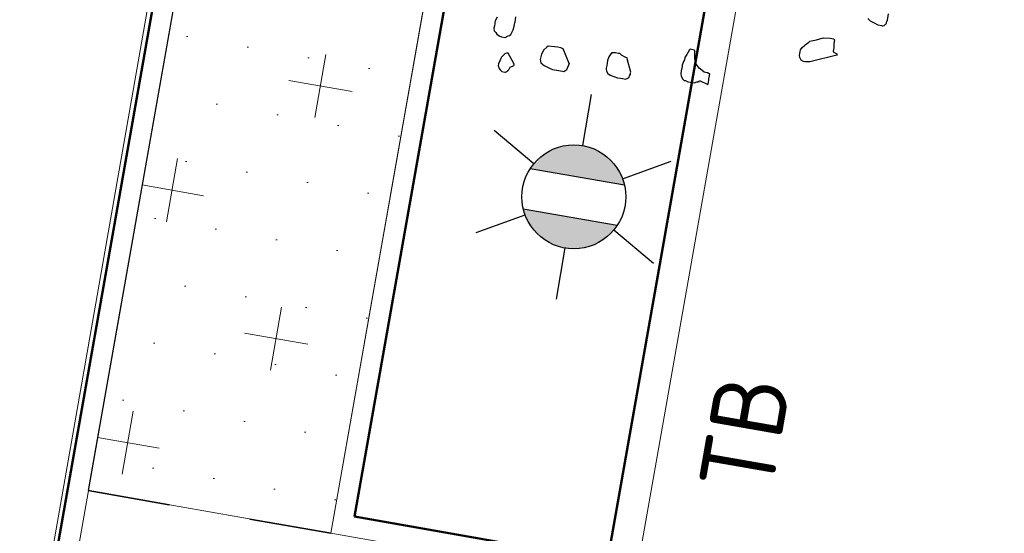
# Model space of a CAD drawing. Header units: metres. Extents: x 2514 to 227642, y 1683 to 852646.
# Tile 104 of 256: x 113807.09 to 113811.88, y 426248.67 to 426251.17. Entities that reach past the tile are written whole.
import ezdxf
from ezdxf.enums import TextEntityAlignment as Align
from ezdxf.lldxf.tags import DXFTag

# ---------------------------------------------------------------- set-up
doc = ezdxf.new("R2010")
doc.units = ezdxf.units.M
doc.linetypes.add('ZZ-HIDDEN-SO', pattern=[4, 2, -2])
for name, color, linetype, lineweight in [('B-WE-KG-GRENS_PERCEEL-GV', 252, 'KG-PERCEEL', 18), ('N-WE-GR-BOMENZAND-A-200', 32, 'Continuous', 18), ('N-WE-GR-BOMENZAND-G', 30, 'Continuous', 35), ('N-WE-GR-BOOM-S', 94, 'Continuous', 25), ('N-WE-IE-MEUBILAIR_WEGMEUBILAIR_LICHTMAST-S', 7, 'Continuous', 25), ('N-WE-VH-KANTOPSLUITING-T18', 1, 'Continuous', 18), ('N-WE-VH-KANTOPSLUITING_ACHTERKANTBAND-G', 1, 'Continuous', 50), ('N-WE-VH-KANTOPSLUITING_OPSLUITBAND_100X200-G', 1, 'Continuous', 18), ('N-WE-VH-KANTOPSLUITING_TROTTOIRBAND_130 150-G', 2, 'Continuous', 13), ('N-WE-VH-MATERIAALGRENS-G', 7, 'ZZ-HIDDEN-SO', 35), ('N-WE-VH-VERHARDING_BETONSTRAATSTEEN-S', 1, 'Continuous', 25)]:
    doc.layers.add(name, color=color, linetype=linetype, lineweight=lineweight)
doc.styles.add('NLCS-ISO', font='NLCS-ISO.ttf', dxfattribs={"height": 1.8})
doc.styles.add('NLCS-ISO-M200-T18', font='NLCS-ISO.ttf', dxfattribs={"height": 0.36})
doc.styles.get("Standard").update_dxf_attribs({"font": 'romans'})
tags = doc.linetypes.add('KG-PERCEEL', pattern='A,5.5,-2,["P",Standard,S=1.8,R=0,X=-0.5,Y=-0.9],-2,5.5,-2,[5,NLCS.SHX,S=0.75,R=0,X=0,Y=0],-2', length=19).pattern_tags.tags
tags[6] = DXFTag(74, 10)

# ---------------------------------------------------------------- blocks, each defined once
blk = doc.blocks.new('SGR-BOOM_11')
at = {"flags": 128}
for points in [[(2.8909, -3.706), (2.9156, -3.7246), (2.9591, -3.737), (2.9962, -3.7495), (3.0333, -3.7495), (3.0395, -3.7495), (3.0457, -3.7495), (3.0582, -3.7433), (3.0704, -3.7308), (3.0766, -3.7246), (3.0766, -3.7184), (3.0766, -3.7122), (3.0766, -3.6997), (3.0828, -3.6935), (3.0828, -3.6873), (3.0828, -3.6255)], [(2.6538, -4.1081), (2.4085, -4.2179), (2.3777, -4.2241), (2.3652, -4.2241), (2.3466, -4.2241), (2.3219, -4.2179), (2.3033, -4.1935), (2.297, -4.1748), (2.297, -4.1562), (2.297, -4.1375), (2.297, -4.1188), (2.3095, -4.0944), (2.3281, -4.0695), (2.3343, -4.0633), (2.3652, -4.0322), (2.3715, -4.0198), (2.4334, -3.9953), (2.4952, -3.9642), (2.5634, -3.958), (2.5943, -3.958), (2.6067, -3.9642), (2.6067, -4.0015), (2.6129, -4.0446), (2.6129, -4.0757), (2.6129, -4.082), (2.6538, -4.0956), (2.6538, -4.1019), (2.6538, -4.1081), (2.6538, -4.1143)], [(-0.669, -4.317), (-0.6815, -4.3543), (-0.6815, -4.373), (-0.6815, -4.3854), (-0.6815, -4.4041), (-0.6815, -4.4285), (-0.6753, -4.4534), (-0.6568, -4.4658), (-0.6444, -4.4783), (-0.6195, -4.4907), (-0.5948, -4.4969), (-0.5577, -4.4969), (-0.5329, -4.4783), (-0.5204, -4.472), (-0.5082, -4.4596), (-0.4958, -4.4103), (-0.4895, -4.373), (-0.4895, -4.3419), (-0.4895, -4.3294), (-0.4895, -4.3112), (-0.4895, -4.2801)], [(1.3807, -4.596), (1.3745, -4.596), (1.3807, -4.5836), (1.4673, -4.6084), (1.4673, -4.6022), (1.4673, -4.5836), (1.4673, -4.5649), (1.4673, -4.5525), (1.4673, -4.5214), (1.4673, -4.5031), (1.4611, -4.5031), (1.4425, -4.4969), (1.424, -4.4969), (1.4116, -4.4969), (1.3869, -4.4845), (1.3558, -4.4658), (1.3249, -4.4347), (1.3125, -4.4103), (1.3001, -4.3854), (1.2938, -4.3543), (1.2878, -4.3294), (1.2878, -4.317), (1.2878, -4.305), (1.2816, -4.305), (1.2816, -4.2988), (1.2505, -4.2988), (1.2381, -4.2988), (1.2321, -4.305), (1.2134, -4.3543), (1.201, -4.3854), (1.201, -4.4103), (1.1948, -4.4285), (1.1885, -4.4658), (1.1885, -4.4783), (1.1885, -4.5214), (1.1885, -4.5525), (1.1948, -4.5711), (1.2134, -4.596), (1.2321, -4.6084), (1.2443, -4.6084), (1.2692, -4.6146), (1.2938, -4.6146), (1.3125, -4.6146), (1.3187, -4.6146), (1.3311, -4.6146), (1.3558, -4.6022), (1.362, -4.6022), (1.362, -4.596), (1.3745, -4.596)], [(0.0987, -4.6391), (0.0183, -4.5094), (-0.0066, -4.5031), (-0.0375, -4.5031), (-0.0684, -4.5031), (-0.1303, -4.5094), (-0.1428, -4.5214), (-0.1674, -4.5525), (-0.1799, -4.596), (-0.1861, -4.6515), (-0.1737, -4.6826), (-0.1365, -4.7013), (-0.087, -4.7137), (-0.0499, -4.7257), (0.0121, -4.7257), (0.0307, -4.7257), (0.0492, -4.7257), (0.0616, -4.7257), (0.0802, -4.7075), (0.0863, -4.7013), (0.0987, -4.6515), (0.0987, -4.6391), (0.1049, -4.6391)]]:
    blk.add_lwpolyline(points, dxfattribs=at)
for points in [[(0.7056, -4.6204), (0.6498, -4.4969), (0.6498, -4.4907), (0.6252, -4.4845), (0.5879, -4.472), (0.5694, -4.4596), (0.5632, -4.4596), (0.557, -4.4596), (0.5261, -4.4596), (0.495, -4.4658), (0.4888, -4.4658), (0.4888, -4.472), (0.4828, -4.4783), (0.4703, -4.5094), (0.4641, -4.5462), (0.4641, -4.5773), (0.4641, -4.596), (0.4641, -4.6204), (0.4641, -4.6329), (0.4703, -4.6515), (0.4888, -4.6702), (0.5137, -4.6826), (0.5508, -4.6888), (0.5879, -4.6951), (0.619, -4.6951), (0.6374, -4.6951), (0.6685, -4.6951), (0.6869, -4.6826), (0.6932, -4.6764), (0.6994, -4.6702), (0.6994, -4.6578), (0.7056, -4.6391), (0.7056, -4.6267), (0.7056, -4.6204)], [(-0.4267, -4.739), (-0.5028, -4.6441), (-0.509, -4.6441), (-0.5152, -4.6441), (-0.5277, -4.6503), (-0.5339, -4.6565), (-0.5461, -4.6689), (-0.5461, -4.6752), (-0.5586, -4.6938), (-0.5648, -4.7063), (-0.571, -4.7311), (-0.5772, -4.7618), (-0.5772, -4.7805), (-0.5648, -4.8053), (-0.5523, -4.8178), (-0.5339, -4.8302), (-0.5028, -4.8302), (-0.4966, -4.8302), (-0.4781, -4.8178), (-0.4781, -4.8116), (-0.4719, -4.8053), (-0.4657, -4.7929), (-0.4657, -4.7867), (-0.4595, -4.7742), (-0.4267, -4.7514), (-0.4267, -4.7452), (-0.4267, -4.739)]]:
    blk.add_lwpolyline(points, close=True, dxfattribs=at)
blk = doc.blocks.new('SVH-BSS_KEIFORMAAT_KEPER-SO')
at = {"ltscale": 0.1}
for p, q in [((-2.227, 0.742), (-0.213, 2.757)), ((0.216, 2.754), (1.485, 1.485)), ((0.742, 2.227), (1.197, 2.682)), ((-2.477, 2.477), (-1.485, 1.485)), ((-2.227, 2.227), (-1.846, 2.609)), ((0.742, 0.742), (2.446, 2.446)), ((-0.742, 2.227), (1.485, 0)), ((2.227, 2.227), (4.455, 0)), ((-3.597, 2.112), (-1.485, 0)), ((-5.197, 0.742), (-4.026, 1.914)), ((4.221, 1.719), (4.455, 1.485)), ((-5.197, -0.742), (-2.97, 1.485)), ((-4.565, 1.595), (-4.455, 1.485)), ((-2.227, -0.742), (0, 1.485)), ((0.742, -0.742), (2.97, 1.485)), ((3.712, 0.742), (4.502, 1.532)), ((-5.336, 0.881), (-4.455, 0)), ((-3.712, 0.742), (-1.485, -1.485)), ((-0.742, 0.742), (1.485, -1.485)), ((2.227, 0.742), (4.455, -1.485)), ((3.712, -0.742), (5.247, 0.792)), ((5.197, 0.742), (5.392, 0.548)), ((-4.812, -1.842), (-2.97, 0)), ((-2.227, -2.227), (0, 0)), ((0.742, -2.227), (2.97, 0)), ((-5.735, -0.205), (-4.455, -1.485)), ((3.712, -2.227), (5.574, -0.365)), ((-3.712, -0.742), (-1.485, -2.97)), ((-0.742, -0.742), (1.485, -2.97)), ((2.227, -0.742), (3.844, -2.359)), ((5.197, -0.742), (5.405, -0.951)), ((-3.894, -2.409), (-2.97, -1.485)), ((-1.594, -3.079), (0, -1.485)), ((1.365, -3.09), (2.97, -1.485)), ((-3.712, -2.227), (-3.271, -2.669)), ((-0.742, -2.227), (0.214, -3.184)), ((2.227, -2.227), (2.781, -2.781)), ((-0.217, -3.187), (0, -2.97))]:
    blk.add_line(p, q, dxfattribs=at)
at = {"style": 'NLCS-ISO'}
blk.add_attdef('FORMAAT', text='', height=1.8, dxfattribs=at).set_placement((-5.835, -0.215), align=Align.MIDDLE_RIGHT)
blk.add_attdef('KLEUR', text='', height=1.8, dxfattribs=at).set_placement((5.825, -0.215), align=Align.MIDDLE_LEFT)
at = {"style": 'NLCS-ISO', "flags": 1}
blk.add_attdef('FUNCTIE', text='', height=1.8, dxfattribs=at).set_placement((0.116, -3.585), align=Align.MIDDLE_CENTER)
blk = doc.blocks.new('N-SIE-WEG_LICHTMAST-SO')
h = blk.add_hatch(color=256)
h.paths.add_polyline_path([(1.163, 0.5, 0.658505), (-1.163, 0.5)])
h.paths.add_polyline_path([(-1.163, -0.5, 0.658505), (1.163, -0.5)])
at = {"flags": 128}
for points in [[(0, 1.266), (0, 2.531)], [(-2.192, 1.266), (-1.096, 0.633)], [(1.096, 0.633), (2.192, 1.266)], [(-1.163, 0.5), (1.163, 0.5)], [(-2.192, -1.266), (-1.096, -0.633)], [(-1.163, -0.5), (1.163, -0.5)], [(2.192, -1.266), (1.096, -0.633)], [(0, -1.266), (0, -2.531)]]:
    blk.add_lwpolyline(points, dxfattribs=at)
at = {"ltscale": 0.5}
blk.add_circle((0, 0), 1.266, dxfattribs=at)
at = {"style": 'NLCS-ISO'}
blk.add_attdef('TYPE', text='', height=1.8, dxfattribs=at).set_placement((0, 2.531), align=Align.BOTTOM_CENTER)

msp = doc.modelspace()

# ---------------------------------------------------------------- hatches: boundary and pattern name
at = {"layer": 'N-WE-GR-BOMENZAND-A-200', "lineweight": 5, "ltscale": 0.2}
h = msp.add_hatch(dxfattribs=at)
h.set_pattern_fill('AGR-BOMENZAND-SO', color=252, scale=0.2, pattern_type=2)
h.set_pattern_definition([(350.050047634, (0, 0), (0.1503322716, 0.2782089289), [0, -0.3]), (350.05004763, (0, 0), (0.7235918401, 0.5076069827), [0.3125, -0.9375]), (80.05004763, (0.1269, -0.1809), (-0.5076069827, 0.7235918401), [0.3125, -0.9375])])
h.paths.add_polyline_path([(113809.2255, 426259.1015), (113810.4073, 426258.8929), (113808.6033, 426248.6702), (113807.4216, 426248.8787)])

# ---------------------------------------------------------------- linework, layer by layer
at = {"layer": 'B-WE-KG-GRENS_PERCEEL-GV', "ltscale": 0.2}
msp.add_lwpolyline([(113795.638, 426247.966), (113806.766, 426245.856), (113808.885, 426257.924), (113804.866, 426258.51), (113786.895, 426261.641), (113785.944, 426256.275), (113785.763, 426255.176), (113786.029, 426255.117), (113785.101, 426249.807)], dxfattribs=at)
at = {"layer": 'N-WE-GR-BOMENZAND-G', "lineweight": 5, "ltscale": 0.2, "flags": 128}
msp.add_lwpolyline([(113809.2255, 426259.1015), (113810.4073, 426258.8929), (113808.6033, 426248.6702), (113807.4216, 426248.8787)], close=True, dxfattribs=at)
at = {"layer": 'N-WE-VH-KANTOPSLUITING_ACHTERKANTBAND-G', "ltscale": 0.2, "flags": 128}
msp.add_lwpolyline([(113811.7196, 426258.5598), (113810.4884, 426258.7771), (113808.7192, 426248.7513), (113809.9508, 426248.534)], dxfattribs=at)
at = {"layer": 'N-WE-VH-KANTOPSLUITING_ACHTERKANTBAND-G', "ltscale": 0.2}
for points in [[(113811.7369, 426258.6583), (113809.9334, 426248.4355)], [(113808.8913, 426257.7826), (113802.5537, 426221.8681)]]:
    msp.add_lwpolyline(points, dxfattribs=at)
at = {"layer": 'N-WE-VH-KANTOPSLUITING_OPSLUITBAND_100X200-G'}
msp.add_line((113810.4073, 426258.8929), (113808.6033, 426248.6702), dxfattribs=at)
at = {"layer": 'N-WE-VH-KANTOPSLUITING_OPSLUITBAND_100X200-G', "ltscale": 0.2}
msp.add_lwpolyline([(113809.0071, 426257.8638), (113802.6521, 426221.8507)], dxfattribs=at)
at = {"layer": 'N-WE-VH-KANTOPSLUITING_OPSLUITBAND_100X200-G', "ltscale": 0.2, "flags": 128}
msp.add_lwpolyline([(113808.6033, 426248.6702), (113809.9334, 426248.4355)], dxfattribs=at)
at = {"layer": 'N-WE-VH-KANTOPSLUITING_TROTTOIRBAND_130 150-G', "ltscale": 0.2}
msp.add_lwpolyline([(113811.8846, 426258.6322), (113810.0811, 426248.4095)], dxfattribs=at)
at = {"layer": 'N-WE-VH-MATERIAALGRENS-G', "ltscale": 0.2, "flags": 128}
msp.add_lwpolyline([(113808.6033, 426248.6702), (113807.4216, 426248.8787)], dxfattribs=at)

# ---------------------------------------------------------------- block references
at = {"layer": 'N-WE-GR-BOOM-S', "ltscale": 0.2, "xscale": 0.5, "yscale": 0.5, "rotation": 350.0500476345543}
msp.add_blockref('SGR-BOOM_11', (113810.1162, 426253.2538), dxfattribs=at)
at = {"layer": 'N-WE-IE-MEUBILAIR_WEGMEUBILAIR_LICHTMAST-S', "xscale": 0.2, "yscale": 0.2, "zscale": 0.2, "rotation": 350.1566500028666}
msp.add_blockref('N-SIE-WEG_LICHTMAST-SO', (113809.7871, 426250.3104), dxfattribs=at)
at = {"layer": 'N-WE-VH-VERHARDING_BETONSTRAATSTEEN-S', "xscale": 0.2, "yscale": 0.2, "zscale": 0.2, "rotation": 350.0135621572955}
msp.add_blockref('SVH-BSS_KEIFORMAAT_KEPER-SO', (113805.0528, 426248.4013), dxfattribs=at).add_auto_attribs({'FORMAAT': 'KF', 'KLEUR': 'RD-Z'})

# ---------------------------------------------------------------- texts
at = {"layer": 'N-WE-VH-KANTOPSLUITING-T18', "style": 'NLCS-ISO-M200-T18'}
msp.add_text('TB', height=0.36, rotation=80.1086, dxfattribs=at).set_placement((113810.7485, 426248.8485))

doc.saveas('drawing.dxf')
